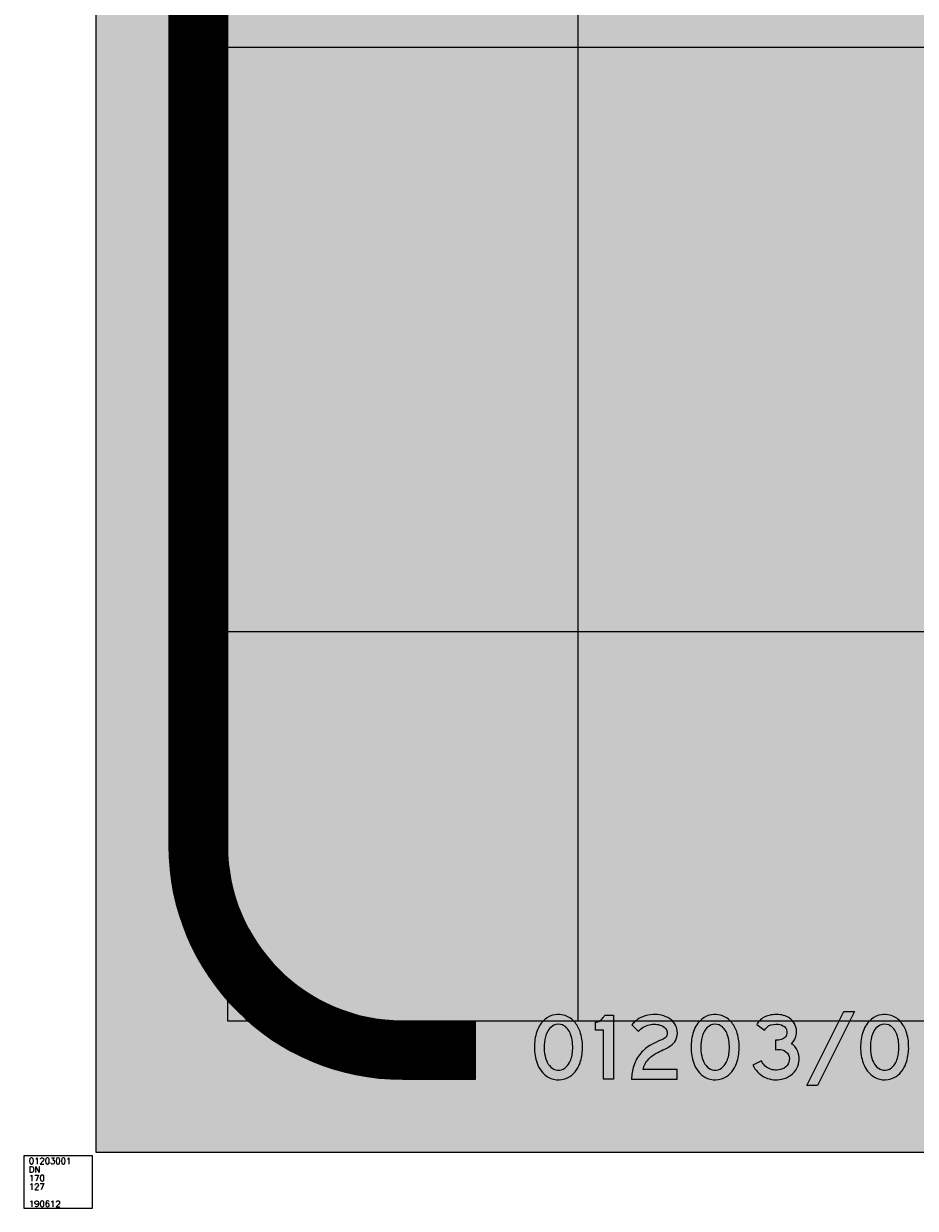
# Model space of a CAD drawing. Header units: millimetres. Extents: x -21 to 2250, y -16 to 2700.
# Tile 1 of 14: x -21 to 238, y -16 to 328. Entities that reach past the tile are written whole.
import ezdxf

# ---------------------------------------------------------------- set-up
doc = ezdxf.new("R2010")
doc.units = ezdxf.units.MM
doc.header["$LTSCALE"] = 20
doc.header["$MEASUREMENT"] = 0
doc.layers.get('0').update_dxf_attribs({"linetype": 'CONTINUOUS'})
for name, color, linetype in [('1', 1, 'CONTINUOUS'), ('105', 5, 'CONTINUOUS'), ('107', 7, 'CONTINUOUS'), ('139', 7, 'CONTINUOUS'), ('15', 5, 'CONTINUOUS'), ('97', 7, 'CONTINUOUS')]:
    doc.layers.add(name, color=color, linetype=linetype)
doc.styles.get("Standard").update_dxf_attribs({"font": 'SIMPLEX'})

# ---------------------------------------------------------------- blocks, each defined once
blk = doc.blocks.new('DN0KP')
for points in [[(40.45529793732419, 224.7851494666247, 0.1384270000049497), (9.352808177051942, 178.5020220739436, 0.08662406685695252), (0.00112185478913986, 118.8856165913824, 0.08268446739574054), (9.74623553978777, 60.46061839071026, 0.1792285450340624), (51.5658490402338, 7.686050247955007, 0.274076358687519), (132.4634024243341, 10.39780016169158, 0.174710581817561), (172.2030758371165, 67.59894026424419, 0.08051803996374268), (179.5426318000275, 121.9833067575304, 0.08469029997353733), (170.3827463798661, 177.9778767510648, 0.09884148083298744), (148.1360465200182, 216.2643792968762, 0.1497161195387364), (108.8438341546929, 239.819373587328, 0.09483920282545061), (77.760138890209, 241.1787553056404, 0.1366437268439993)], [(142.1092436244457, 138.4091709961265, 0.06336635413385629), (135.244980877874, 168.4038626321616, 0.07902996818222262), (124.1816794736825, 188.2336502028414, 0.1274487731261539), (105.0306303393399, 202.9257144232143, 0.2058863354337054), (72.58641626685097, 202.0907334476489, 0.1277766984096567), (53.63407780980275, 185.9627238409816, 0.1151079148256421), (38.95261394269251, 148.9177409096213, 0.0626218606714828), (37.03436094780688, 106.036177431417, 0.07294287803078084), (44.8412987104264, 70.28829267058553, 0.1101961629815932), (61.08272130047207, 45.70504782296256, 0.1672508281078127), (86.14206014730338, 34.35820914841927, 0.1804744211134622), (113.8623771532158, 41.98234333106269, 0.119734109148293), (131.0942601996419, 62.45369619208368, 0.1040338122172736), (142.5961041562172, 107.1083970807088, 0.04305465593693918)]]:
    blk.add_lwpolyline(points, format="xyb", close=True)
blk = doc.blocks.new('SDN0KP')
h = blk.add_hatch(color=256)
edge = h.paths.add_edge_path()
edge.add_arc((106.8899526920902, 146.5486570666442), 102.6377712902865, 130.3363094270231, 161.8610999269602)
edge.add_arc((175.4408828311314, 121.9070551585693), 175.4657767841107, 161.1833157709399, 180.9866552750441)
edge.add_arc((180.3164329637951, 118.9364403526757), 180.3153182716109, 180.0161494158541, 198.9230247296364)
edge.add_arc((101.9048735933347, 90.53232000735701), 96.94081599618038, 198.0716944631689, 238.7163105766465)
edge.add_arc((89.72689732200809, 77.2899705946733), 79.37865792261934, 241.2658016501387, 302.5739602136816)
edge.add_arc((72.98036867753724, 94.12764124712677), 102.7079237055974, 305.3906022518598, 345.0312223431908)
edge.add_arc((8.10987718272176, 117.4319270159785), 171.4931614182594, 343.1071410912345, 361.5207922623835)
edge.add_arc((10.85607968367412, 123.1351719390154), 168.6904847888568, 359.6087655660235, 378.9721465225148)
edge.add_arc((63.36732526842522, 141.4022196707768), 113.0932316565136, 18.86936682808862, 41.44882514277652)
edge.add_arc((90.03881842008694, 163.9013536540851), 78.21236709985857, 42.02833428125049, 76.08776511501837)
edge.add_arc((89.75083163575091, 159.2981663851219), 82.75389751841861, 76.66051858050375, 98.33124563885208)
edge.add_arc((88.54103538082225, 166.0043015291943), 75.94357266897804, 98.16123844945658, 129.2849203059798)
edge = h.paths.add_edge_path(flags=16)
edge.add_arc((20.81387665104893, 126.4336035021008), 121.8851109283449, 5.638574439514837, 20.14168238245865)
edge.add_arc((67.37642049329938, 143.5401679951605), 72.2796292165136, 20.12034374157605, 38.19511066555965)
edge.add_arc((86.25472813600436, 158.6237066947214), 48.11655008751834, 37.97950812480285, 67.03198930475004)
edge.add_arc((89.7794313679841, 164.7823954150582), 41.07933610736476, 68.2065271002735, 114.7419387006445)
edge.add_arc((94.15011904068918, 157.551170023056), 49.48500770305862, 115.8338127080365, 144.9602445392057)
edge.add_arc((125.6843746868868, 135.9764165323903), 87.69193918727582, 145.2482617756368, 171.5134565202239)
edge.add_arc((208.5146244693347, 119.8489098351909), 172.0356717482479, 170.2720742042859, 184.6052312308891)
edge.add_arc((162.8060754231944, 114.7768953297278), 126.0750741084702, 183.9754750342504, 200.6631965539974)
edge.add_arc((108.0563188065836, 94.39585013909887), 67.65584300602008, 200.8747532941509, 226.0283660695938)
edge.add_arc((90.09875958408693, 76.44154982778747), 42.268936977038, 226.6492701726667, 264.6288082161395)
edge.add_arc((89.78496966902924, 75.31880666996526), 41.12227302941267, 264.9176615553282, 305.8388647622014)
edge.add_arc((80.34773777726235, 87.68168685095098), 56.67151886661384, 306.2552950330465, 333.5663141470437)
edge.add_arc((30.6984386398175, 112.1215786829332), 112.0099082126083, 333.6774487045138, 357.4347793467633)
edge.add_arc((-39.06064183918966, 119.9370332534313), 182.1091630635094, 355.9604668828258, 365.8217768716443)
blk = doc.blocks.new('DN1KP')
blk.add_lwpolyline([(35.17684186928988, 240.0623855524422), (67.74354695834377, 240.0623855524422), (67.74354695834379, 5.701394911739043e-14), (29.92549830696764, 8.552092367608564e-14), (29.92549830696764, 183.4996181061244), (1.140278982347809e-13, 183.4996181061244), (1.140278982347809e-13, 213.1366746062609, 0.104683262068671), (15.89977533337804, 218.0593839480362, 0.102263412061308), (28.06911256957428, 229.2486778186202, 0.02636185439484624)], format="xyb", close=True)
blk = doc.blocks.new('SDN1KP')
h = blk.add_hatch(color=256)
edge = h.paths.add_edge_path()
edge.add_line((35.17684186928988, 240.0623855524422), (67.74354695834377, 240.0623855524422))
edge.add_line((67.74354695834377, 240.0623855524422), (67.74354695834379, 5.684341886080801e-14))
edge.add_line((67.74354695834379, 5.701394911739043e-14), (29.92549830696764, 8.552092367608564e-14))
edge.add_line((29.92549830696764, 8.552092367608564e-14), (29.92549830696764, 183.4996181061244))
edge.add_line((29.92549830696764, 183.4996181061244), (1.13686837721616e-13, 183.4996181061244))
edge.add_line((1.140278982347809e-13, 183.4996181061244), (1.140278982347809e-13, 213.1366746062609))
edge.add_arc((-3.67748072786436, 253.1530690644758), 40.18501822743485, 275.2506965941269, 299.1552666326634)
edge.add_arc((-5.08359091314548, 253.0928898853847), 40.83684852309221, 300.9195579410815, 324.2754143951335)
edge.add_arc((-70.8564672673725, 302.0141258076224), 122.8050518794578, 323.6633818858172, 329.7036749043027)
blk = doc.blocks.new('DN2KP')
blk.add_lwpolyline([(0, 0), (170.6688453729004, 4.454214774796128e-16), (170.6688453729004, 36.50266282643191), (42.96112257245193, 36.50266282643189, -0.1333046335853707), (63.85747082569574, 75.8420157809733, -0.08218711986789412), (91.93284438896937, 97.35694766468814, -0.01530623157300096), (116.9789348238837, 109.6523674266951, 0.043927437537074), (145.7984105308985, 125.2886241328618, 0.1245729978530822), (164.8045014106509, 146.4938246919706, 0.1375460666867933), (170.3324860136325, 180.8943056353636, 0.1241690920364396), (160.6711392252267, 208.454213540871, 0.1237852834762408), (135.7970169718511, 230.3683144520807, 0.1458655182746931), (70.40166663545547, 241.2575945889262, 0.09467145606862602), (31.46349724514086, 229.3961210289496, 0.1079762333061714), (1.305130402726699, 203.8935655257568), (24.69443086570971, 179.1865845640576, -0.1387253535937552), (66.12994718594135, 203.6301711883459, -0.1580874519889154), (111.1188978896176, 200.8603496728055, -0.1771083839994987), (129.6800432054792, 184.6055789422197, -0.142974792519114), (132.7735644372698, 169.7061123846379, -0.2190246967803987), (125.3934486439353, 154.8502121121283, -0.07319520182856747), (108.3601781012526, 145.7291993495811, 0.03761642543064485), (72.8589740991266, 128.9775895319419, 0.07944699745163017), (34.35235204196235, 97.66647172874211, 0.09794059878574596), (7.914483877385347, 50.73233374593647, 0.07930334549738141)], format="xyb", close=True)
blk = doc.blocks.new('SDN2KP')
h = blk.add_hatch(color=256)
edge = h.paths.add_edge_path()
edge.add_line((0, 0), (170.6688453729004, 4.454214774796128e-16))
edge.add_line((170.6688453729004, 4.454214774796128e-16), (170.6688453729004, 36.50266282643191))
edge.add_line((170.6688453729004, 36.50266282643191), (42.96112257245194, 36.50266282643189))
edge.add_arc((125.8754343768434, 17.6796459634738), 85.02404992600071, 136.837517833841, 167.2096286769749, ccw=False)
edge.add_arc((142.8980574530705, 1.775569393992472), 108.3201403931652, 118.0671093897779, 136.8607704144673, ccw=False)
edge.add_arc((305.2325981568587, -305.4827293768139), 455.825175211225, 114.39313542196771, 117.90079139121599, ccw=False)
edge.add_arc((42.57126406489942, 281.1715143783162), 186.9634168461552, 293.4519491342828, 303.5129082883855)
edge.add_arc((113.4060824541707, 173.4417900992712), 58.03438903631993, 303.928470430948, 332.3321746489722)
edge.add_arc((106.2260253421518, 173.5514919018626), 64.52561672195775, 335.2075679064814, 366.5342356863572)
edge.add_arc((110.8686712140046, 175.5221736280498), 59.70598858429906, 5.162251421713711, 33.47479729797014)
edge.add_arc((104.6539468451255, 169.944597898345), 67.97732224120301, 34.50699210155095, 62.73290708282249)
edge.add_arc((84.83321596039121, 126.116107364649), 116.0423702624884, 63.94825445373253, 97.14405693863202)
edge.add_arc((81.97457548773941, 133.4239705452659), 108.4528593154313, 96.12564505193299, 117.758269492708)
edge.add_arc((74.74258357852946, 147.6325394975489), 92.51141863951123, 117.8931572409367, 142.5439828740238)
edge.add_line((1.305130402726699, 203.8935655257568), (24.69443086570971, 179.1865845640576))
edge.add_arc((88.61477588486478, 118.1735649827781), 88.3651462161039, 104.74121022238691, 136.3330899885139, ccw=False)
edge.add_arc((84.35368647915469, 132.8776376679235), 73.0617935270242, 68.51013547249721, 104.44373337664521, ccw=False)
edge.add_arc((98.17451878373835, 167.3545344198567), 35.91930687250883, 28.703181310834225, 68.8768424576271, ccw=False)
edge.add_arc((105.7067549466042, 171.8572121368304), 27.15215288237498, -4.543957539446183, 28.002875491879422, ccw=False)
edge.add_arc((112.9400807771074, 170.2978950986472), 19.84231037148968, 308.8745143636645, 358.2909409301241, ccw=False)
edge.add_arc((85.8906750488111, 208.1555689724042), 66.34704357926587, 289.795634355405, 306.5408771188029, ccw=False)
edge.add_arc((201.7837917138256, -98.25491731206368), 261.2589151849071, 110.9522721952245, 119.5692590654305)
edge.add_arc((151.5120928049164, -7.083951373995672), 157.1593331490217, 120.0309260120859, 138.2006726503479)
edge.add_arc((139.7867889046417, 7.362291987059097), 138.8209831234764, 139.4200754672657, 161.7950464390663)
edge.add_arc((162.882684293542, 0.5730466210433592), 162.8836923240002, 162.0645444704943, 180.2015746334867)
blk = doc.blocks.new('DN3KP')
blk.add_lwpolyline([(145.7479209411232, 220.2407501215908, 0.173754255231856), (101.8083410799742, 241.1316138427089, 0.1294467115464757), (47.47918904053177, 234.3396829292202, 0.1741704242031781), (14.42339881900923, 204.8887934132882), (43.7122667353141, 183.4979201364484, -0.1471755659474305), (58.73478444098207, 199.2559624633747, -0.1565625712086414), (94.82840402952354, 205.4057891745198, -0.1445403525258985), (117.3408088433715, 196.9699776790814, -0.199126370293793), (126.7061451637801, 180.3090250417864, -0.1453735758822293), (123.6769017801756, 162.2614053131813, -0.1785509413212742), (109.6279518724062, 150.0048308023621, -0.08309730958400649), (91.45504516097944, 146.4078058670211, -0.0135926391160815), (84.15876213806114, 146.3517861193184), (84.15876213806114, 110.2119110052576, -0.1211613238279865), (109.7771068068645, 109.5591660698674, -0.2324444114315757), (132.8918702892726, 91.01926504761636, -0.1723152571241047), (134.568077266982, 64.38996469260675, -0.18045400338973), (116.5622801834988, 42.12823977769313, -0.1383256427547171), (89.38688129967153, 34.20163037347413, -0.190732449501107), (45.94324950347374, 49.2822273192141, -0.09810209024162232), (31.88776118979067, 68.40941826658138), (0, 52.62990514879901, 0.1600670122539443), (40.48514926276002, 9.677802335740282, 0.1529553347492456), (99.20606889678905, -1.363182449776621, 0.2177960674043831), (159.8475783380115, 34.23811546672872, 0.2298928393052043), (169.0085701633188, 98.3380776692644, 0.1825906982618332), (144.3933533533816, 132.8050487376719, 0.1715983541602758), (161.5727804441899, 164.4873786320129, 0.2469448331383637)], format="xyb", close=True)
blk = doc.blocks.new('SDN3KP')
h = blk.add_hatch(color=256)
edge = h.paths.add_edge_path()
edge.add_arc((94.62753954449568, 169.3739854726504), 72.11602554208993, 44.85751989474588, 84.28542351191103)
edge.add_arc((87.54120018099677, 134.5681217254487), 107.5143207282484, 82.37436210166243, 111.8773048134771)
edge.add_arc((71.94201752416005, 173.6060943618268), 65.47517665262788, 111.9390394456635, 151.4595203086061)
edge.add_line((14.42339881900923, 204.8887934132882), (43.7122667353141, 183.4979201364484))
edge.add_arc((77.4111485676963, 166.4116555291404), 37.78299981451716, 119.62399868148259, 153.1137317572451, ccw=False)
edge.add_arc((86.36096417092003, 146.1091072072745), 59.89819721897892, 81.87322585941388, 117.46578792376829, ccw=False)
edge.add_arc((91.79868021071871, 163.0634475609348), 42.4505962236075, 53.008919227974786, 85.90728721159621, ccw=False)
edge.add_arc((101.9353239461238, 177.3476914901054), 24.94720585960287, 6.817313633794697, 51.86449085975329, ccw=False)
edge.add_arc((94.81081179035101, 176.3845341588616), 32.13586656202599, -26.07082333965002, 7.014575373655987, ccw=False)
edge.add_arc((100.0383593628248, 175.1767914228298), 26.93673859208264, 290.8550030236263, 331.34913939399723, ccw=False)
edge.add_arc((89.79449927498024, 202.5023596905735), 56.11912669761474, 271.69561013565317, 290.6964562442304, ccw=False)
edge.add_arc((86.77676158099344, 280.5504839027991), 134.2242318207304, 268.88239381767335, 271.9974053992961, ccw=False)
edge.add_line((84.15876213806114, 146.3517861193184), (84.15876213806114, 110.2119110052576))
edge.add_arc((95.64085546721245, 57.80153831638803), 53.65338416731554, 74.723725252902, 102.35716032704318, ccw=False)
edge.add_arc((102.4717176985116, 76.77191164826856), 33.59126021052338, 25.096158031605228, 77.43900243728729, ccw=False)
edge.add_arc((96.2425669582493, 75.34493391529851), 39.86045773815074, -15.95206236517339, 23.155634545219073, ccw=False)
edge.add_arc((95.72820981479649, 77.39193155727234), 40.95835013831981, 300.5749326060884, 341.4916040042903, ccw=False)
edge.add_arc((88.92269991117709, 86.34006862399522), 52.14050448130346, 270.5100830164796, 302.01208058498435, ccw=False)
edge.add_arc((86.71266578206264, 96.61355896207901), 62.46919447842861, 229.2596360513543, 272.45349889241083, ccw=False)
edge.add_arc((87.18947797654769, 94.31962864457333), 61.07060570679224, 205.1042422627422, 227.5158721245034, ccw=False)
edge.add_line((31.88776118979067, 68.40941826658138), (0, 52.62990514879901))
edge.add_arc((85.60833478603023, 92.7653321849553), 94.54966678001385, 205.1184124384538, 241.4944946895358)
edge.add_arc((87.4695077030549, 97.88912416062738), 99.94382039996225, 241.9587129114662, 276.743895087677)
edge.add_arc((90.59987439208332, 82.7437277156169), 84.5460757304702, 275.8424259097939, 324.9900920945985)
edge.add_arc((98.40575556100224, 75.72382634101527), 74.13610316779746, 325.9726553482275, 377.7603873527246)
edge.add_arc((111.0827230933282, 82.99246499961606), 59.9240484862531, 14.83784912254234, 56.22859386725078)
edge.add_arc((108.1845425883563, 172.9377662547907), 54.05287219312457, 312.0576221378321, 351.0057357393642)
edge.add_arc((100.6592080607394, 177.3203887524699), 62.25069838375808, 348.1031458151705, 403.5886425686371)
blk = doc.blocks.new('DNSTR')
blk.add_lwpolyline([(139.0307128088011, 253.8081972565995), (178.4827385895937, 253.8081972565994), (39.74300869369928, -23.72609525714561), (-0.09261080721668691, -23.72609525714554)], close=True)
blk = doc.blocks.new('SDNSTR')
blk.add_hatch(color=256).paths.add_polyline_path([(139.0307128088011, 253.8081972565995), (178.4827385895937, 253.8081972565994), (39.74300869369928, -23.72609525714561), (-0.09261080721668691, -23.72609525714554)])
blk = doc.blocks.new('BORDID')
for p, q in [((-1, -1), (-21, -1)), ((-21, -1), (-21, -16.29246958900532)), ((-1, -16.29246958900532), (-1, -1)), ((-21, -16.29246958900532), (-1, -16.29246958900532))]:
    blk.add_line(p, q)
for tag, p in [('BORDNR', (-19.5, -3.4)), ('ALFTYP', (-19.5, -5.9)), ('GROKAP', (-19.5, -8.4)), ('GROOND', (-19.5, -10.9)), ('NOM', (-19.5, -13.4)), ('DATUM', (-19.5, -15.9))]:
    blk.add_attdef(tag, p, '', height=1.8)

msp = doc.modelspace()

# ---------------------------------------------------------------- linework, layer by layer
at = {"layer": '1'}
for p, q in [((38.25, 2661.75), (38.25, 38.25)), ((140.25, 2661.75), (140.25, 38.25)), ((38.25, 321.5625), (2211.75, 321.5625)), ((38.25, 151.5625), (2211.75, 151.5625)), ((38.25, 38.25), (2211.75, 38.25))]:
    msp.add_line(p, q, dxfattribs=at)
at = {"layer": '105'}
msp.add_solid([(0, 0), (2250, 0), (0, 2700), (2250, 2700)], dxfattribs=at)
at = {"layer": '107', "const_width": 17}
msp.add_lwpolyline([(280.5, 29.75), (2160.75, 29.75, 0.4142135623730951), (2220.25, 89.25), (2220.25, 2610.75, 0.4142135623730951), (2160.75, 2670.25), (89.25, 2670.25, 0.4142135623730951), (29.75, 2610.75), (29.75, 89.25, 0.4142135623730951), (89.24999999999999, 29.75), (110.5, 29.75)], format="xyb", dxfattribs=at)
at = {"layer": '15'}
for p, q in [((0, 2700), (0, 0)), ((0, 0), (2250, 0))]:
    msp.add_line(p, q, dxfattribs=at)
at = {"layer": '97'}
msp.add_line((110.5, 21.25), (110.5, 38.25), dxfattribs=at)
for points in [[(280.5, 21.25), (2160.75, 21.25, 0.414213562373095), (2228.75, 89.25), (2228.75, 2610.75, 0.414213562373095), (2160.75, 2678.75), (89.25, 2678.75, 0.414213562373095), (21.25, 2610.75), (21.25, 89.25, 0.414213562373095), (89.25, 21.25), (110.5, 21.25)], [(280.5, 38.25), (2160.75, 38.25, 0.414213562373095), (2211.75, 89.25), (2211.75, 2610.75, 0.414213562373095), (2160.75, 2661.75), (89.25, 2661.75, 0.414213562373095), (38.25, 2610.75), (38.25, 89.25, 0.4142135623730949), (89.24999999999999, 38.25), (110.5, 38.25)]]:
    msp.add_lwpolyline(points, format="xyb", dxfattribs=at)

# ---------------------------------------------------------------- block references
at = {"layer": '107', "xscale": 0.0779163, "yscale": 0.0779163, "zscale": 0.0779163}
for name, p in [('SDN0KP', (127.59594455, 21.25)), ('SDN1KP', (145.36086095, 21.25)), ('SDN2KP', (155.87956145, 21.25)), ('SDN0KP', (173.17698005, 21.25)), ('SDN3KP', (191.17564535, 21.25)), ('SDNSTR', (206.83682165, 21.25)), ('SDN0KP', (222.49799795, 21.25))]:
    msp.add_blockref(name, p, dxfattribs=at)
at = {"layer": '139'}
msp.add_blockref('BORDID', (0, 0), dxfattribs=at).add_auto_attribs({'BORDNR': '01203001', 'ALFTYP': 'DN', 'GROKAP': '170', 'GROOND': '127', 'DATUM': '190612'})
at = {"layer": '97', "xscale": 0.0779163, "yscale": 0.0779163, "zscale": 0.0779163}
for name, p in [('DN0KP', (127.59594455, 21.25)), ('DN1KP', (145.36086095, 21.25)), ('DN2KP', (155.87956145, 21.25)), ('DN0KP', (173.17698005, 21.25)), ('DN3KP', (191.17564535, 21.25)), ('DNSTR', (206.83682165, 21.25)), ('DN0KP', (222.49799795, 21.25))]:
    msp.add_blockref(name, p, dxfattribs=at)

doc.saveas('drawing.dxf')
